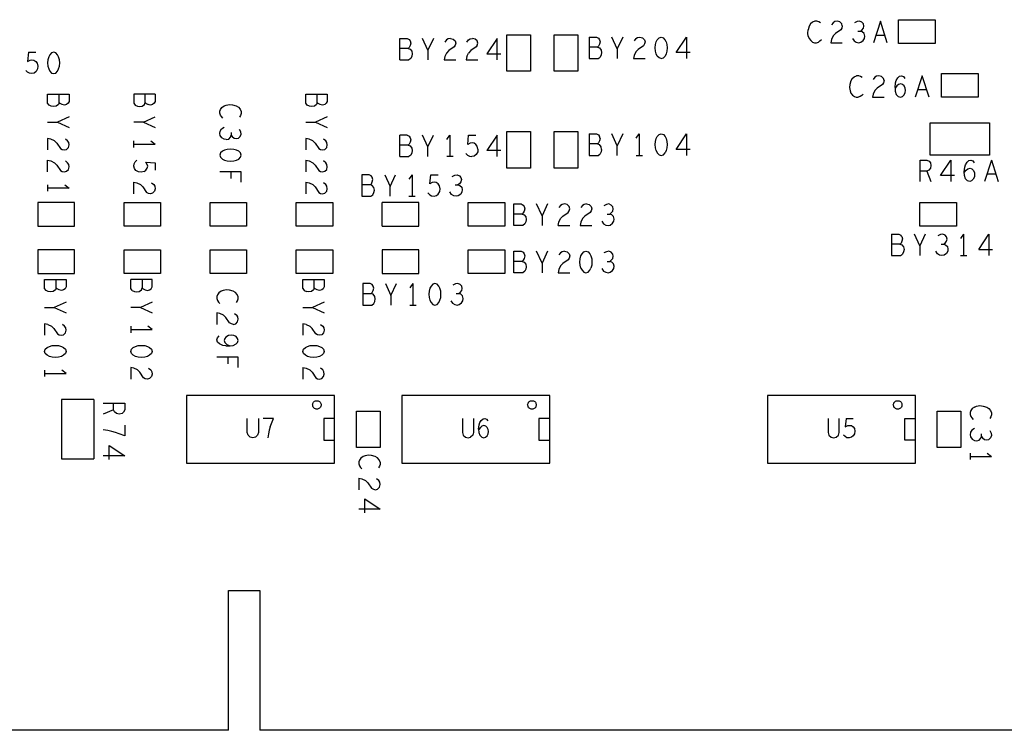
# Model space of a CAD drawing. Extents: x 17.4 to 50.4, y 21.5 to 42.5.
# Tile 4 of 12: x 31.3 to 35.9, y 29.7 to 33. Entities that reach past the tile are written whole.
import ezdxf

# ---------------------------------------------------------------- set-up
doc = ezdxf.new("R2010")
doc.units = 0
doc.layers.add('RVP8-TX_d_bas', color=2, linetype='CONTINUOUS')

msp = doc.modelspace()

# ---------------------------------------------------------------- linework, layer by layer
at = {"layer": 'RVP8-TX_d_bas'}
for points in [[(35.56, 32.96), (35.56, 32.85), (35.39, 32.85), (35.39, 32.96), (35.56, 32.96)], [(33.68, 32.89), (33.68, 32.72), (33.57, 32.72), (33.57, 32.89), (33.68, 32.89)], [(33.79, 32.89), (33.9, 32.89), (33.9, 32.72), (33.79, 32.72), (33.79, 32.89)], [(31.436, 32.744), (31.44, 32.731), (31.445, 32.721), (31.453, 32.712), (31.463, 32.709), (31.473, 32.712), (31.481, 32.721), (31.486, 32.731), (31.49, 32.744), (31.491, 32.759), (31.49, 32.774), (31.486, 32.787), (31.481, 32.797), (31.473, 32.806), (31.463, 32.809), (31.453, 32.806), (31.445, 32.797), (31.44, 32.787), (31.436, 32.774), (31.435, 32.759), (31.436, 32.744)], [(35.59, 32.71), (35.76, 32.71), (35.76, 32.6), (35.59, 32.6), (35.59, 32.71)], [(35.537, 32.48), (35.813, 32.48), (35.813, 32.33), (35.537, 32.33), (35.537, 32.48)], [(33.68, 32.44), (33.68, 32.27), (33.57, 32.27), (33.57, 32.44), (33.68, 32.44)], [(33.79, 32.44), (33.9, 32.44), (33.9, 32.27), (33.79, 32.27), (33.79, 32.44)], [(32.285, 32.302), (32.3, 32.303), (32.313, 32.307), (32.323, 32.312), (32.332, 32.32), (32.335, 32.33), (32.332, 32.34), (32.323, 32.348), (32.313, 32.353), (32.3, 32.357), (32.285, 32.358), (32.27, 32.357), (32.257, 32.353), (32.247, 32.348), (32.238, 32.34), (32.235, 32.33), (32.238, 32.32), (32.247, 32.312), (32.257, 32.307), (32.27, 32.303), (32.285, 32.302)], [(32.954, 32.167), (32.952, 32.179), (32.944, 32.189), (32.935, 32.192), (32.94, 32.197), (32.944, 32.206), (32.947, 32.217), (32.944, 32.227), (32.939, 32.234), (32.93, 32.239), (32.896, 32.239), (32.896, 32.139), (32.938, 32.139), (32.947, 32.146), (32.952, 32.156), (32.954, 32.167)], [(31.56, 32), (31.56, 32.11), (31.39, 32.11), (31.39, 32), (31.56, 32)], [(31.79, 32.11), (31.96, 32.11), (31.96, 32), (31.79, 32), (31.79, 32.11)], [(32.19, 32), (32.19, 32.11), (32.36, 32.11), (32.36, 32), (32.19, 32)], [(32.59, 32), (32.59, 32.11), (32.76, 32.11), (32.76, 32), (32.59, 32)], [(33.56, 32.11), (33.56, 32), (33.39, 32), (33.39, 32.11), (33.56, 32.11)], [(33.65, 32.091), (33.653, 32.081), (33.65, 32.07), (33.646, 32.061), (33.641, 32.056), (33.65, 32.053), (33.658, 32.043), (33.66, 32.031), (33.658, 32.02), (33.653, 32.01), (33.644, 32.003), (33.602, 32.003), (33.602, 32.103), (33.636, 32.103), (33.645, 32.098), (33.65, 32.091)], [(35.49, 32.11), (35.66, 32.11), (35.66, 32), (35.49, 32), (35.49, 32.11)], [(31.56, 31.78), (31.56, 31.89), (31.39, 31.89), (31.39, 31.78), (31.56, 31.78)], [(31.79, 31.89), (31.96, 31.89), (31.96, 31.78), (31.79, 31.78), (31.79, 31.89)], [(32.19, 31.89), (32.36, 31.89), (32.36, 31.78), (32.19, 31.78), (32.19, 31.89)], [(32.59, 31.89), (32.76, 31.89), (32.76, 31.78), (32.59, 31.78), (32.59, 31.89)], [(33.56, 31.89), (33.56, 31.78), (33.39, 31.78), (33.39, 31.89), (33.56, 31.89)], [(33.65, 31.871), (33.653, 31.861), (33.65, 31.85), (33.646, 31.841), (33.641, 31.836), (33.65, 31.833), (33.658, 31.823), (33.66, 31.811), (33.658, 31.8), (33.653, 31.79), (33.644, 31.783), (33.602, 31.783), (33.602, 31.883), (33.636, 31.883), (33.645, 31.878), (33.65, 31.871)], [(32.9, 31.633), (32.942, 31.633), (32.951, 31.64), (32.956, 31.65), (32.958, 31.661), (32.956, 31.673), (32.948, 31.683), (32.939, 31.686), (32.944, 31.691), (32.948, 31.7), (32.951, 31.711), (32.948, 31.721), (32.943, 31.728), (32.934, 31.733), (32.9, 31.733), (32.9, 31.633)], [(33.212, 31.655), (33.217, 31.645), (33.225, 31.636), (33.235, 31.633), (33.245, 31.636), (33.253, 31.645), (33.258, 31.655), (33.262, 31.668), (33.263, 31.683), (33.262, 31.698), (33.258, 31.711), (33.253, 31.721), (33.245, 31.73), (33.235, 31.733), (33.225, 31.73), (33.217, 31.721), (33.212, 31.711), (33.208, 31.698), (33.207, 31.683), (33.208, 31.668), (33.212, 31.655)], [(31.443, 31.44), (31.456, 31.444), (31.471, 31.445), (31.486, 31.444), (31.499, 31.44), (31.509, 31.435), (31.518, 31.427), (31.521, 31.417), (31.518, 31.407), (31.509, 31.399), (31.499, 31.394), (31.486, 31.39), (31.471, 31.389), (31.456, 31.39), (31.443, 31.394), (31.433, 31.399), (31.424, 31.407), (31.421, 31.417), (31.424, 31.427), (31.433, 31.435), (31.443, 31.44)], [(31.886, 31.444), (31.899, 31.44), (31.909, 31.435), (31.918, 31.427), (31.921, 31.417), (31.918, 31.407), (31.909, 31.399), (31.899, 31.394), (31.886, 31.39), (31.871, 31.389), (31.856, 31.39), (31.843, 31.394), (31.833, 31.399), (31.824, 31.407), (31.821, 31.417), (31.824, 31.427), (31.833, 31.435), (31.843, 31.44), (31.856, 31.444), (31.871, 31.445), (31.886, 31.444)], [(32.643, 31.44), (32.656, 31.444), (32.671, 31.445), (32.686, 31.444), (32.699, 31.44), (32.709, 31.435), (32.718, 31.427), (32.721, 31.417), (32.718, 31.407), (32.709, 31.399), (32.699, 31.394), (32.686, 31.39), (32.671, 31.389), (32.656, 31.39), (32.643, 31.394), (32.633, 31.399), (32.624, 31.407), (32.621, 31.417), (32.624, 31.427), (32.633, 31.435), (32.643, 31.44)], [(32.769, 30.898), (32.769, 31.212), (32.081, 31.212), (32.081, 30.898), (32.769, 30.898)], [(32.706, 31.168), (32.706, 31.165), (32.705, 31.162), (32.704, 31.158), (32.702, 31.156), (32.699, 31.153), (32.696, 31.151), (32.693, 31.15), (32.69, 31.149), (32.687, 31.149), (32.683, 31.149), (32.68, 31.15), (32.676, 31.151), (32.674, 31.153), (32.671, 31.156), (32.669, 31.158), (32.668, 31.162), (32.667, 31.165), (32.666, 31.168), (32.667, 31.172), (32.668, 31.175), (32.669, 31.178), (32.671, 31.181), (32.674, 31.184), (32.676, 31.186), (32.68, 31.187), (32.683, 31.188), (32.687, 31.188), (32.69, 31.188), (32.693, 31.187), (32.696, 31.186), (32.699, 31.184), (32.702, 31.181), (32.704, 31.178), (32.705, 31.175), (32.706, 31.172), (32.706, 31.168), (32.706, 31.168)], [(33.769, 31.212), (33.081, 31.212), (33.081, 30.898), (33.769, 30.898), (33.769, 31.212)], [(33.706, 31.168), (33.706, 31.165), (33.705, 31.162), (33.704, 31.158), (33.702, 31.156), (33.699, 31.153), (33.696, 31.151), (33.693, 31.15), (33.69, 31.149), (33.686, 31.149), (33.683, 31.149), (33.68, 31.15), (33.676, 31.151), (33.674, 31.153), (33.671, 31.156), (33.669, 31.158), (33.668, 31.162), (33.667, 31.165), (33.666, 31.168), (33.667, 31.172), (33.668, 31.175), (33.669, 31.178), (33.671, 31.181), (33.674, 31.184), (33.676, 31.186), (33.68, 31.187), (33.683, 31.188), (33.686, 31.188), (33.69, 31.188), (33.693, 31.187), (33.696, 31.186), (33.699, 31.184), (33.702, 31.181), (33.704, 31.178), (33.705, 31.175), (33.706, 31.172), (33.706, 31.168)], [(35.469, 30.898), (35.469, 31.212), (34.781, 31.212), (34.781, 30.898), (35.469, 30.898)], [(35.406, 31.168), (35.406, 31.165), (35.405, 31.162), (35.404, 31.158), (35.402, 31.156), (35.399, 31.153), (35.396, 31.151), (35.393, 31.15), (35.39, 31.149), (35.386, 31.149), (35.383, 31.149), (35.38, 31.15), (35.376, 31.151), (35.374, 31.153), (35.371, 31.156), (35.369, 31.158), (35.368, 31.162), (35.367, 31.165), (35.366, 31.168), (35.367, 31.172), (35.368, 31.175), (35.369, 31.178), (35.371, 31.181), (35.374, 31.184), (35.376, 31.186), (35.38, 31.187), (35.383, 31.188), (35.386, 31.188), (35.39, 31.188), (35.393, 31.187), (35.396, 31.186), (35.399, 31.184), (35.402, 31.181), (35.404, 31.178), (35.405, 31.175), (35.406, 31.172), (35.406, 31.168)], [(32.98, 31.14), (32.98, 30.97), (32.87, 30.97), (32.87, 31.14), (32.98, 31.14)], [(35.68, 31.14), (35.68, 30.97), (35.57, 30.97), (35.57, 31.14), (35.68, 31.14)]]:
    msp.add_lwpolyline(points, close=True, dxfattribs=at)
for points in [[(34.971, 32.883), (34.968, 32.898), (34.97, 32.913)], [(35.028, 32.945), (35.02, 32.95), (35.011, 32.953), (35.001, 32.953), (34.99, 32.948), (34.981, 32.94), (34.975, 32.93), (34.97, 32.913)], [(35.129, 32.931), (35.127, 32.921), (35.122, 32.913), (35.097, 32.896), (35.086, 32.885), (35.078, 32.868), (35.075, 32.853), (35.129, 32.853)], [(35.129, 32.931), (35.126, 32.941), (35.117, 32.95), (35.105, 32.953), (35.094, 32.951), (35.086, 32.946), (35.078, 32.936)], [(35.198, 32.951), (35.186, 32.945)], [(35.205, 32.853), (35.215, 32.855), (35.226, 32.863), (35.232, 32.873), (35.233, 32.883), (35.231, 32.895), (35.222, 32.903), (35.213, 32.906), (35.22, 32.911), (35.227, 32.92), (35.229, 32.93), (35.227, 32.94), (35.22, 32.948), (35.209, 32.953), (35.198, 32.951)], [(35.338, 32.853), (35.306, 32.953), (35.274, 32.853)], [(33.072, 32.873), (33.106, 32.873), (33.115, 32.868), (33.12, 32.861)], [(33.072, 32.773), (33.072, 32.873)], [(33.203, 32.818), (33.178, 32.873)], [(33.228, 32.873), (33.203, 32.818), (33.203, 32.773)], [(33.308, 32.873), (33.32, 32.87), (33.329, 32.861), (33.332, 32.851), (33.33, 32.841), (33.325, 32.833), (33.3, 32.816), (33.289, 32.805), (33.281, 32.788), (33.278, 32.773), (33.332, 32.773)], [(33.308, 32.873), (33.297, 32.871), (33.289, 32.866), (33.281, 32.856)], [(33.383, 32.856), (33.391, 32.866), (33.399, 32.871), (33.41, 32.873)], [(33.432, 32.841), (33.434, 32.851), (33.431, 32.861), (33.422, 32.87), (33.41, 32.873)], [(33.524, 32.773), (33.524, 32.873), (33.477, 32.801), (33.541, 32.801)], [(33.952, 32.879), (33.986, 32.879)], [(33.952, 32.879), (33.952, 32.779), (33.994, 32.779), (34.003, 32.786)], [(33.986, 32.879), (33.995, 32.874), (34, 32.867)], [(34, 32.867), (34.003, 32.857)], [(34.083, 32.824), (34.058, 32.879)], [(34.108, 32.879), (34.083, 32.824), (34.083, 32.779)], [(34.169, 32.872), (34.161, 32.862)], [(34.169, 32.872), (34.177, 32.877), (34.188, 32.879), (34.2, 32.876), (34.209, 32.867), (34.212, 32.857)], [(34.287, 32.779), (34.277, 32.782), (34.269, 32.791), (34.264, 32.801), (34.26, 32.814), (34.259, 32.829), (34.26, 32.844), (34.264, 32.857), (34.269, 32.867), (34.277, 32.876), (34.287, 32.879), (34.297, 32.876)], [(34.31, 32.857), (34.305, 32.867), (34.297, 32.876)], [(34.421, 32.807), (34.357, 32.807), (34.404, 32.879)], [(34.404, 32.879), (34.404, 32.779)], [(34.971, 32.883), (34.975, 32.873), (34.982, 32.863), (34.991, 32.856), (35, 32.853), (35.009, 32.853), (35.018, 32.856), (35.025, 32.861), (35.032, 32.868)], [(35.176, 32.873), (35.184, 32.861), (35.194, 32.855), (35.205, 32.853)], [(35.201, 32.906), (35.213, 32.906)], [(35.286, 32.888), (35.326, 32.888)], [(33.111, 32.826), (33.072, 32.826)], [(33.12, 32.861), (33.123, 32.851), (33.12, 32.84), (33.116, 32.831), (33.111, 32.826), (33.12, 32.823), (33.128, 32.813), (33.13, 32.801), (33.128, 32.79), (33.123, 32.78), (33.114, 32.773)], [(33.432, 32.841), (33.427, 32.833), (33.402, 32.816), (33.391, 32.805)], [(33.991, 32.832), (33.952, 32.832)], [(34.003, 32.857), (34, 32.846), (33.996, 32.837), (33.991, 32.832), (34, 32.829)], [(34, 32.829), (34.008, 32.819), (34.01, 32.807), (34.008, 32.796), (34.003, 32.786)], [(34.212, 32.857), (34.21, 32.847), (34.205, 32.839), (34.18, 32.822), (34.169, 32.811), (34.161, 32.794), (34.158, 32.779)], [(34.31, 32.857), (34.314, 32.844), (34.315, 32.829), (34.314, 32.814), (34.31, 32.801), (34.305, 32.791)], [(31.346, 32.809), (31.342, 32.766), (31.353, 32.772), (31.362, 32.774), (31.371, 32.772), (31.38, 32.766), (31.386, 32.757), (31.389, 32.744), (31.388, 32.731), (31.381, 32.719), (31.372, 32.712), (31.361, 32.709), (31.35, 32.711), (31.341, 32.716), (31.333, 32.724)], [(31.346, 32.809), (31.38, 32.809)], [(33.072, 32.773), (33.114, 32.773)], [(33.383, 32.788), (33.38, 32.773)], [(33.38, 32.773), (33.434, 32.773)], [(33.383, 32.788), (33.391, 32.805)], [(34.158, 32.779), (34.212, 32.779)], [(34.287, 32.779), (34.297, 32.782), (34.305, 32.791)], [(35.175, 32.686), (35.169, 32.676), (35.164, 32.659), (35.162, 32.644), (35.165, 32.629), (35.169, 32.619), (35.176, 32.609), (35.185, 32.602), (35.194, 32.599), (35.203, 32.599)], [(35.175, 32.686), (35.184, 32.694), (35.195, 32.699)], [(35.222, 32.691), (35.214, 32.696), (35.205, 32.699), (35.195, 32.699)], [(35.323, 32.677), (35.32, 32.687), (35.311, 32.696), (35.299, 32.699), (35.288, 32.697), (35.28, 32.692), (35.272, 32.682)], [(35.374, 32.644), (35.376, 32.666), (35.38, 32.677), (35.387, 32.689), (35.395, 32.697), (35.404, 32.699), (35.413, 32.696), (35.42, 32.687)], [(35.532, 32.599), (35.5, 32.699), (35.468, 32.599)], [(35.323, 32.677), (35.321, 32.667), (35.316, 32.659), (35.291, 32.642), (35.28, 32.631), (35.272, 32.614), (35.269, 32.599), (35.323, 32.599)], [(35.421, 32.621), (35.422, 32.631), (35.421, 32.642), (35.416, 32.652), (35.409, 32.659), (35.401, 32.662), (35.39, 32.659), (35.383, 32.652), (35.374, 32.641)], [(35.374, 32.644), (35.375, 32.627), (35.38, 32.612), (35.389, 32.602), (35.399, 32.599), (35.408, 32.602), (35.416, 32.611), (35.421, 32.621)], [(31.435, 32.614), (31.535, 32.614), (31.535, 32.58), (31.53, 32.571), (31.523, 32.566), (31.513, 32.563), (31.502, 32.566), (31.493, 32.57), (31.488, 32.575), (31.488, 32.614)], [(31.488, 32.575), (31.485, 32.566), (31.475, 32.558), (31.463, 32.556), (31.452, 32.558), (31.442, 32.563), (31.435, 32.572), (31.435, 32.614)], [(31.935, 32.614), (31.835, 32.614)], [(31.835, 32.614), (31.835, 32.572), (31.842, 32.563), (31.852, 32.558)], [(31.888, 32.575), (31.888, 32.614)], [(31.935, 32.614), (31.935, 32.58), (31.93, 32.571), (31.923, 32.566), (31.913, 32.563), (31.902, 32.566)], [(32.635, 32.614), (32.735, 32.614), (32.735, 32.58), (32.73, 32.571), (32.723, 32.566), (32.713, 32.563), (32.702, 32.566), (32.693, 32.57), (32.688, 32.575), (32.688, 32.614)], [(32.688, 32.575), (32.685, 32.566), (32.675, 32.558), (32.663, 32.556), (32.652, 32.558), (32.642, 32.563), (32.635, 32.572), (32.635, 32.614)], [(35.226, 32.614), (35.219, 32.607), (35.212, 32.602), (35.203, 32.599)], [(35.52, 32.634), (35.48, 32.634)], [(31.852, 32.558), (31.863, 32.556), (31.875, 32.558), (31.885, 32.566), (31.888, 32.575), (31.893, 32.57), (31.902, 32.566)], [(32.25, 32.502), (32.243, 32.509), (32.238, 32.516), (32.235, 32.525), (32.235, 32.534), (32.238, 32.543), (32.245, 32.552), (32.255, 32.559), (32.265, 32.563), (32.28, 32.566), (32.295, 32.564), (32.312, 32.559), (32.322, 32.553), (32.33, 32.544), (32.335, 32.533), (32.335, 32.523), (32.332, 32.514), (32.327, 32.506)], [(31.535, 32.508), (31.48, 32.483)], [(31.88, 32.483), (31.935, 32.508)], [(32.735, 32.508), (32.68, 32.483)], [(31.435, 32.483), (31.48, 32.483), (31.535, 32.458)], [(31.88, 32.483), (31.835, 32.483)], [(31.88, 32.483), (31.935, 32.458)], [(32.265, 32.403), (32.255, 32.404), (32.245, 32.41), (32.237, 32.421), (32.235, 32.431), (32.237, 32.442), (32.243, 32.452), (32.255, 32.46)], [(32.635, 32.483), (32.68, 32.483), (32.735, 32.458)], [(31.45, 32.405), (31.435, 32.408), (31.435, 32.354)], [(32.265, 32.403), (32.277, 32.405), (32.285, 32.414), (32.288, 32.423), (32.293, 32.416), (32.302, 32.409), (32.312, 32.407), (32.322, 32.409), (32.33, 32.416), (32.335, 32.427), (32.333, 32.438), (32.327, 32.45)], [(32.288, 32.435), (32.288, 32.423)], [(32.65, 32.405), (32.635, 32.408), (32.635, 32.354)], [(33.106, 32.423), (33.072, 32.423)], [(33.072, 32.323), (33.072, 32.423)], [(33.106, 32.423), (33.115, 32.418), (33.12, 32.411), (33.123, 32.401)], [(33.203, 32.323), (33.203, 32.368), (33.178, 32.423)], [(33.203, 32.368), (33.228, 32.423)], [(33.29, 32.403), (33.305, 32.423), (33.305, 32.323)], [(33.388, 32.38), (33.392, 32.423), (33.426, 32.423)], [(33.524, 32.323), (33.524, 32.423), (33.477, 32.351)], [(33.952, 32.429), (33.986, 32.429)], [(33.952, 32.429), (33.952, 32.329), (33.994, 32.329), (34.003, 32.336)], [(33.986, 32.429), (33.995, 32.424), (34, 32.417)], [(34.003, 32.407), (34, 32.396), (33.996, 32.387), (33.991, 32.382), (34, 32.379)], [(34.003, 32.407), (34, 32.417)], [(34.083, 32.329), (34.083, 32.374), (34.058, 32.429)], [(34.108, 32.429), (34.083, 32.374)], [(34.17, 32.409), (34.185, 32.429), (34.185, 32.329)], [(34.264, 32.351), (34.26, 32.364), (34.259, 32.379), (34.26, 32.394), (34.264, 32.407), (34.269, 32.417), (34.277, 32.426), (34.287, 32.429), (34.297, 32.426)], [(34.297, 32.426), (34.305, 32.417), (34.31, 32.407), (34.314, 32.394), (34.315, 32.379), (34.314, 32.364), (34.31, 32.351), (34.305, 32.341)], [(34.357, 32.357), (34.404, 32.429), (34.404, 32.329)], [(31.478, 32.386), (31.467, 32.397), (31.45, 32.405)], [(31.478, 32.386), (31.495, 32.361), (31.503, 32.356), (31.513, 32.354)], [(31.513, 32.354), (31.523, 32.357), (31.532, 32.366), (31.535, 32.378), (31.533, 32.389), (31.528, 32.397), (31.518, 32.405)], [(31.835, 32.366), (31.835, 32.396)], [(31.835, 32.381), (31.935, 32.381)], [(31.915, 32.396), (31.935, 32.381)], [(32.678, 32.386), (32.667, 32.397), (32.65, 32.405)], [(32.678, 32.386), (32.695, 32.361), (32.703, 32.356), (32.713, 32.354)], [(32.713, 32.354), (32.723, 32.357), (32.732, 32.366), (32.735, 32.378), (32.733, 32.389), (32.728, 32.397), (32.718, 32.405)], [(33.111, 32.376), (33.072, 32.376)], [(33.123, 32.401), (33.12, 32.39), (33.116, 32.381), (33.111, 32.376), (33.12, 32.373), (33.128, 32.363), (33.13, 32.351), (33.128, 32.34), (33.123, 32.33), (33.114, 32.323)], [(33.399, 32.386), (33.388, 32.38)], [(33.426, 32.38), (33.417, 32.386), (33.408, 32.388), (33.399, 32.386)], [(33.435, 32.358), (33.432, 32.371), (33.426, 32.38)], [(33.991, 32.382), (33.952, 32.382)], [(34.01, 32.357), (34.008, 32.369), (34, 32.379)], [(33.072, 32.323), (33.114, 32.323)], [(33.32, 32.323), (33.29, 32.323)], [(33.379, 32.338), (33.387, 32.33), (33.396, 32.325)], [(33.396, 32.325), (33.407, 32.323)], [(33.434, 32.345), (33.427, 32.333), (33.418, 32.326), (33.407, 32.323)], [(33.435, 32.358), (33.434, 32.345)], [(33.541, 32.351), (33.477, 32.351)], [(34.01, 32.357), (34.008, 32.346), (34.003, 32.336)], [(34.17, 32.329), (34.2, 32.329)], [(34.264, 32.351), (34.269, 32.341), (34.277, 32.332), (34.287, 32.329), (34.297, 32.332), (34.305, 32.341)], [(34.421, 32.357), (34.357, 32.357)], [(31.435, 32.306), (31.45, 32.303), (31.467, 32.295), (31.478, 32.284), (31.495, 32.259), (31.503, 32.254), (31.513, 32.252), (31.523, 32.255), (31.532, 32.264), (31.535, 32.276), (31.533, 32.287), (31.528, 32.295), (31.518, 32.303)], [(31.435, 32.252), (31.435, 32.306)], [(31.883, 32.254), (31.87, 32.251), (31.857, 32.252), (31.845, 32.259), (31.838, 32.268), (31.835, 32.279), (31.837, 32.29), (31.842, 32.299), (31.85, 32.307)], [(31.883, 32.254), (31.892, 32.26), (31.898, 32.269), (31.9, 32.278), (31.898, 32.287), (31.892, 32.298), (31.935, 32.294)], [(31.935, 32.294), (31.935, 32.26)], [(32.635, 32.306), (32.65, 32.303), (32.667, 32.295), (32.678, 32.284), (32.695, 32.259), (32.703, 32.254), (32.713, 32.252), (32.723, 32.255), (32.732, 32.264), (32.735, 32.276), (32.733, 32.287), (32.728, 32.295), (32.718, 32.303)], [(32.635, 32.306), (32.635, 32.252)], [(35.491, 32.207), (35.491, 32.307), (35.522, 32.307)], [(35.522, 32.307), (35.532, 32.302), (35.539, 32.295), (35.541, 32.282), (35.539, 32.269), (35.531, 32.26), (35.522, 32.255), (35.541, 32.207)], [(35.586, 32.235), (35.633, 32.307), (35.633, 32.207)], [(35.696, 32.249), (35.705, 32.26), (35.712, 32.267), (35.723, 32.27), (35.731, 32.267), (35.738, 32.26), (35.743, 32.25), (35.744, 32.239), (35.743, 32.229), (35.738, 32.219), (35.73, 32.21), (35.721, 32.207), (35.711, 32.21), (35.702, 32.22), (35.697, 32.235), (35.696, 32.252), (35.698, 32.274), (35.702, 32.285), (35.709, 32.297), (35.717, 32.305), (35.726, 32.307), (35.735, 32.304), (35.742, 32.295)], [(35.822, 32.307), (35.79, 32.207)], [(35.822, 32.307), (35.854, 32.207)], [(32.335, 32.204), (32.335, 32.252), (32.235, 32.252)], [(32.287, 32.252), (32.287, 32.222)], [(33.002, 32.239), (33.027, 32.184)], [(33.027, 32.139), (33.027, 32.184), (33.052, 32.239)], [(33.129, 32.239), (33.114, 32.219)], [(33.129, 32.239), (33.129, 32.139)], [(33.203, 32.154), (33.211, 32.146), (33.22, 32.141), (33.231, 32.139), (33.242, 32.142), (33.251, 32.149), (33.258, 32.161), (33.259, 32.174), (33.256, 32.187), (33.25, 32.196), (33.241, 32.202), (33.232, 32.204), (33.223, 32.202), (33.212, 32.196), (33.216, 32.239), (33.25, 32.239)], [(33.315, 32.231), (33.327, 32.237), (33.338, 32.239), (33.349, 32.234), (33.356, 32.226), (33.358, 32.216), (33.356, 32.206), (33.349, 32.197), (33.342, 32.192), (33.351, 32.189), (33.36, 32.181), (33.362, 32.169), (33.361, 32.159), (33.355, 32.149), (33.344, 32.141), (33.334, 32.139), (33.323, 32.141), (33.313, 32.147), (33.305, 32.159)], [(35.522, 32.255), (35.491, 32.255)], [(35.65, 32.235), (35.586, 32.235)], [(35.842, 32.242), (35.802, 32.242)], [(31.515, 32.192), (31.535, 32.177), (31.435, 32.177)], [(31.435, 32.192), (31.435, 32.162)], [(31.835, 32.15), (31.835, 32.204), (31.85, 32.201), (31.867, 32.193), (31.878, 32.182), (31.895, 32.157)], [(31.918, 32.201), (31.928, 32.193), (31.933, 32.185), (31.935, 32.174), (31.932, 32.162), (31.923, 32.153), (31.913, 32.15), (31.903, 32.152), (31.895, 32.157)], [(32.635, 32.204), (32.65, 32.201), (32.667, 32.193), (32.678, 32.182), (32.695, 32.157), (32.703, 32.152), (32.713, 32.15), (32.723, 32.153), (32.732, 32.162), (32.735, 32.174), (32.733, 32.185), (32.728, 32.193), (32.718, 32.201)], [(32.635, 32.204), (32.635, 32.15)], [(32.935, 32.192), (32.896, 32.192)], [(33.33, 32.192), (33.342, 32.192)], [(33.114, 32.139), (33.144, 32.139)], [(33.16, 32), (33.16, 32.11), (32.99, 32.11)], [(32.99, 32), (32.99, 32.11)], [(33.758, 32.103), (33.733, 32.048), (33.708, 32.103)], [(33.808, 32.003), (33.811, 32.018), (33.819, 32.035), (33.83, 32.046), (33.855, 32.063), (33.86, 32.071), (33.862, 32.081), (33.859, 32.091), (33.85, 32.1)], [(33.819, 32.096), (33.811, 32.086)], [(33.85, 32.1), (33.838, 32.103), (33.827, 32.101), (33.819, 32.096)], [(33.94, 32.103), (33.952, 32.1), (33.961, 32.091), (33.964, 32.081), (33.962, 32.071), (33.957, 32.063), (33.932, 32.046), (33.921, 32.035), (33.913, 32.018), (33.91, 32.003), (33.964, 32.003)], [(33.94, 32.103), (33.929, 32.101), (33.921, 32.096), (33.913, 32.086)], [(34.04, 32.003), (34.05, 32.005), (34.061, 32.013), (34.067, 32.023), (34.068, 32.033), (34.066, 32.045), (34.057, 32.053), (34.048, 32.056), (34.055, 32.061), (34.062, 32.07), (34.064, 32.08), (34.062, 32.09), (34.055, 32.098), (34.044, 32.103), (34.033, 32.101), (34.021, 32.095)], [(33.641, 32.056), (33.602, 32.056)], [(33.733, 32.048), (33.733, 32.003)], [(34.036, 32.056), (34.048, 32.056)], [(32.99, 32), (33.16, 32)], [(33.808, 32.003), (33.862, 32.003)], [(34.011, 32.023), (34.019, 32.011), (34.029, 32.005), (34.04, 32.003)], [(35.358, 31.963), (35.392, 31.963), (35.401, 31.958)], [(35.358, 31.963), (35.358, 31.863)], [(35.406, 31.951), (35.401, 31.958)], [(35.406, 31.951), (35.409, 31.941), (35.406, 31.93), (35.402, 31.921)], [(35.489, 31.908), (35.464, 31.963)], [(35.514, 31.963), (35.489, 31.908), (35.489, 31.863)], [(35.616, 31.94), (35.614, 31.95), (35.607, 31.958), (35.596, 31.963), (35.585, 31.961), (35.573, 31.955)], [(35.693, 31.963), (35.678, 31.943)], [(35.693, 31.963), (35.693, 31.863)], [(35.763, 31.891), (35.81, 31.963)], [(35.81, 31.963), (35.81, 31.863)], [(35.397, 31.916), (35.358, 31.916)], [(35.397, 31.916), (35.402, 31.921)], [(35.397, 31.916), (35.406, 31.913), (35.414, 31.903), (35.416, 31.891), (35.414, 31.88), (35.409, 31.87)], [(35.588, 31.916), (35.6, 31.916), (35.609, 31.913), (35.618, 31.905), (35.62, 31.893), (35.619, 31.883), (35.613, 31.873), (35.602, 31.865), (35.592, 31.863), (35.581, 31.865), (35.571, 31.871), (35.563, 31.883)], [(35.6, 31.916), (35.607, 31.921), (35.614, 31.93), (35.616, 31.94)], [(33.16, 31.89), (32.99, 31.89)], [(32.99, 31.78), (33.16, 31.78), (33.16, 31.89)], [(32.99, 31.89), (32.99, 31.78)], [(33.758, 31.883), (33.733, 31.828), (33.708, 31.883)], [(33.838, 31.883), (33.85, 31.88), (33.859, 31.871), (33.862, 31.861), (33.86, 31.851), (33.855, 31.843), (33.83, 31.826), (33.819, 31.815), (33.811, 31.798), (33.808, 31.783), (33.862, 31.783)], [(33.838, 31.883), (33.827, 31.881), (33.819, 31.876), (33.811, 31.866)], [(33.914, 31.805), (33.91, 31.818), (33.909, 31.833), (33.91, 31.848), (33.914, 31.861), (33.919, 31.871), (33.927, 31.88), (33.937, 31.883)], [(33.937, 31.883), (33.947, 31.88), (33.955, 31.871), (33.96, 31.861), (33.964, 31.848), (33.965, 31.833), (33.964, 31.818), (33.96, 31.805)], [(34.04, 31.783), (34.05, 31.785), (34.061, 31.793), (34.067, 31.803), (34.068, 31.813), (34.066, 31.825), (34.057, 31.833), (34.048, 31.836), (34.055, 31.841), (34.062, 31.85), (34.064, 31.86), (34.062, 31.87), (34.055, 31.878), (34.044, 31.883), (34.033, 31.881), (34.021, 31.875)], [(35.358, 31.863), (35.4, 31.863), (35.409, 31.87)], [(35.678, 31.863), (35.708, 31.863)], [(35.763, 31.891), (35.827, 31.891)], [(33.641, 31.836), (33.602, 31.836)], [(33.733, 31.828), (33.733, 31.783)], [(34.036, 31.836), (34.048, 31.836)], [(33.914, 31.805), (33.919, 31.795), (33.927, 31.786), (33.937, 31.783), (33.947, 31.786), (33.955, 31.795), (33.96, 31.805)], [(34.011, 31.803), (34.019, 31.791), (34.029, 31.785), (34.04, 31.783)], [(31.421, 31.752), (31.521, 31.752), (31.521, 31.718), (31.516, 31.709), (31.509, 31.704), (31.499, 31.701), (31.488, 31.704), (31.479, 31.708), (31.474, 31.713), (31.474, 31.752)], [(31.474, 31.713), (31.471, 31.704), (31.461, 31.696), (31.449, 31.694), (31.438, 31.696), (31.428, 31.701), (31.421, 31.71), (31.421, 31.752)], [(31.874, 31.752), (31.874, 31.713), (31.879, 31.708), (31.888, 31.704), (31.899, 31.701), (31.909, 31.704), (31.916, 31.709), (31.921, 31.718), (31.921, 31.752), (31.821, 31.752)], [(31.828, 31.701), (31.821, 31.71), (31.821, 31.752)], [(32.621, 31.752), (32.721, 31.752), (32.721, 31.718), (32.716, 31.709), (32.709, 31.704), (32.699, 31.701), (32.688, 31.704), (32.679, 31.708), (32.674, 31.713), (32.674, 31.752)], [(32.621, 31.71), (32.621, 31.752)], [(33.006, 31.733), (33.031, 31.678), (33.056, 31.733)], [(33.133, 31.733), (33.118, 31.713)], [(33.133, 31.733), (33.133, 31.633)], [(33.309, 31.653), (33.317, 31.641), (33.327, 31.635), (33.338, 31.633), (33.348, 31.635), (33.359, 31.643), (33.365, 31.653), (33.366, 31.663), (33.364, 31.675), (33.355, 31.683), (33.346, 31.686), (33.353, 31.691), (33.36, 31.7), (33.362, 31.71), (33.36, 31.72), (33.353, 31.728), (33.342, 31.733), (33.331, 31.731), (33.319, 31.725)], [(31.828, 31.701), (31.838, 31.696), (31.849, 31.694), (31.861, 31.696), (31.871, 31.704), (31.874, 31.713)], [(32.308, 31.691), (32.298, 31.697), (32.281, 31.702), (32.266, 31.704), (32.251, 31.701), (32.241, 31.697), (32.231, 31.69), (32.224, 31.681), (32.221, 31.672), (32.221, 31.663), (32.224, 31.654), (32.229, 31.647), (32.236, 31.64)], [(32.318, 31.652), (32.321, 31.661), (32.321, 31.671), (32.316, 31.682), (32.308, 31.691)], [(32.621, 31.71), (32.628, 31.701), (32.638, 31.696)], [(32.674, 31.713), (32.671, 31.704), (32.661, 31.696), (32.649, 31.694), (32.638, 31.696)], [(32.9, 31.686), (32.939, 31.686)], [(33.031, 31.678), (33.031, 31.633)], [(33.334, 31.686), (33.346, 31.686)], [(31.521, 31.646), (31.466, 31.621)], [(31.921, 31.646), (31.866, 31.621), (31.921, 31.596)], [(32.313, 31.644), (32.318, 31.652)], [(32.721, 31.646), (32.666, 31.621)], [(33.118, 31.633), (33.148, 31.633)], [(31.421, 31.621), (31.466, 31.621), (31.521, 31.596)], [(31.866, 31.621), (31.821, 31.621)], [(32.299, 31.543), (32.289, 31.545), (32.281, 31.55), (32.264, 31.575), (32.253, 31.586), (32.236, 31.594), (32.221, 31.597), (32.221, 31.543)], [(32.304, 31.594), (32.314, 31.586)], [(32.309, 31.546), (32.318, 31.555), (32.321, 31.567), (32.319, 31.578), (32.314, 31.586)], [(32.621, 31.621), (32.666, 31.621)], [(32.666, 31.621), (32.721, 31.596)], [(31.436, 31.543), (31.421, 31.546), (31.421, 31.492)], [(31.436, 31.543), (31.453, 31.535), (31.464, 31.524), (31.481, 31.499), (31.489, 31.494), (31.499, 31.492), (31.509, 31.495), (31.518, 31.504), (31.521, 31.516), (31.519, 31.527), (31.514, 31.535), (31.504, 31.543)], [(32.299, 31.543), (32.309, 31.546)], [(32.636, 31.543), (32.621, 31.546), (32.621, 31.492)], [(32.636, 31.543), (32.653, 31.535), (32.664, 31.524)], [(32.704, 31.543), (32.714, 31.535), (32.719, 31.527), (32.721, 31.516), (32.718, 31.504), (32.709, 31.495), (32.699, 31.492), (32.689, 31.494), (32.681, 31.499), (32.664, 31.524)], [(31.821, 31.534), (31.821, 31.504)], [(31.821, 31.519), (31.921, 31.519), (31.901, 31.534)], [(32.264, 31.443), (32.249, 31.445), (32.234, 31.452), (32.224, 31.46), (32.221, 31.471), (32.224, 31.481), (32.233, 31.49)], [(32.264, 31.443), (32.283, 31.443), (32.298, 31.445), (32.311, 31.452), (32.318, 31.459), (32.321, 31.468), (32.318, 31.478), (32.311, 31.486), (32.301, 31.491), (32.288, 31.493), (32.276, 31.491), (32.264, 31.484), (32.258, 31.477), (32.256, 31.468), (32.259, 31.458), (32.268, 31.45), (32.283, 31.443)], [(32.321, 31.342), (32.321, 31.39), (32.221, 31.39)], [(32.273, 31.39), (32.273, 31.36)], [(31.421, 31.33), (31.421, 31.3)], [(31.421, 31.315), (31.521, 31.315), (31.501, 31.33)], [(31.904, 31.339), (31.914, 31.331), (31.919, 31.323), (31.921, 31.312), (31.918, 31.3), (31.909, 31.291), (31.899, 31.288), (31.889, 31.29), (31.881, 31.295), (31.864, 31.32), (31.853, 31.331), (31.836, 31.339), (31.821, 31.342), (31.821, 31.288)], [(32.621, 31.342), (32.636, 31.339), (32.653, 31.331), (32.664, 31.32), (32.681, 31.295), (32.689, 31.29), (32.699, 31.288), (32.709, 31.291), (32.718, 31.3), (32.721, 31.312), (32.719, 31.323), (32.714, 31.331), (32.704, 31.339)], [(32.621, 31.342), (32.621, 31.288)], [(31.65, 31.193), (31.5, 31.193), (31.5, 30.917), (31.65, 30.917)], [(31.65, 31.193), (31.65, 30.917)], [(31.693, 31.176), (31.793, 31.176)], [(31.793, 31.176), (31.793, 31.145), (31.788, 31.135), (31.781, 31.128), (31.768, 31.126), (31.755, 31.128), (31.746, 31.136), (31.741, 31.145), (31.741, 31.176)], [(31.741, 31.145), (31.693, 31.126)], [(35.743, 31.158), (35.733, 31.151), (35.726, 31.142), (35.723, 31.133), (35.723, 31.124), (35.726, 31.115), (35.731, 31.108), (35.738, 31.101)], [(35.743, 31.158), (35.753, 31.162), (35.768, 31.165), (35.783, 31.163), (35.8, 31.158)], [(35.8, 31.158), (35.81, 31.152), (35.818, 31.143), (35.823, 31.132), (35.823, 31.122), (35.82, 31.113), (35.815, 31.105)], [(32.415, 31.105), (32.415, 31.04), (32.411, 31.027), (32.401, 31.018), (32.389, 31.015), (32.377, 31.018), (32.367, 31.027), (32.363, 31.04), (32.363, 31.105)], [(32.485, 31.105), (32.437, 31.105)], [(32.469, 31.066), (32.475, 31.082), (32.485, 31.105)], [(32.769, 31.105), (32.719, 31.105), (32.719, 31.005), (32.769, 31.005)], [(33.363, 31.105), (33.363, 31.04), (33.367, 31.027), (33.377, 31.018), (33.389, 31.015), (33.401, 31.018)], [(33.415, 31.105), (33.415, 31.04), (33.411, 31.027), (33.401, 31.018)], [(33.438, 31.056), (33.441, 31.075), (33.444, 31.086), (33.45, 31.096), (33.459, 31.104), (33.467, 31.105), (33.475, 31.102), (33.481, 31.094)], [(33.719, 31.105), (33.719, 31.005), (33.769, 31.005)], [(33.769, 31.105), (33.719, 31.105)], [(35.063, 31.105), (35.063, 31.04), (35.067, 31.027), (35.077, 31.018), (35.089, 31.015), (35.101, 31.018), (35.111, 31.027), (35.115, 31.04), (35.115, 31.105)], [(35.147, 31.105), (35.143, 31.066), (35.154, 31.072), (35.162, 31.073), (35.171, 31.072), (35.179, 31.066), (35.185, 31.058), (35.187, 31.046), (35.186, 31.034), (35.18, 31.024), (35.172, 31.018), (35.161, 31.015), (35.15, 31.016), (35.142, 31.021), (35.135, 31.028)], [(35.147, 31.105), (35.179, 31.105)], [(35.469, 31.005), (35.419, 31.005), (35.419, 31.105), (35.469, 31.105)], [(31.793, 31.074), (31.793, 31.024), (31.768, 31.034), (31.75, 31.04), (31.733, 31.045), (31.715, 31.049), (31.693, 31.052)], [(32.469, 31.066), (32.465, 31.051), (32.461, 31.034), (32.459, 31.015)], [(33.444, 31.027), (33.453, 31.018), (33.462, 31.015), (33.471, 31.018), (33.478, 31.025), (33.483, 31.034), (33.484, 31.044), (33.483, 31.054), (33.478, 31.063), (33.472, 31.069), (33.463, 31.072), (33.454, 31.069), (33.447, 31.063), (33.438, 31.052)], [(33.438, 31.056), (33.439, 31.04), (33.444, 31.027)], [(35.743, 31.059), (35.731, 31.051), (35.725, 31.041), (35.723, 31.03), (35.725, 31.02), (35.733, 31.009), (35.743, 31.003), (35.753, 31.002), (35.765, 31.004), (35.773, 31.013), (35.776, 31.022), (35.781, 31.015), (35.79, 31.008), (35.8, 31.006), (35.81, 31.008)], [(35.776, 31.022), (35.776, 31.034)], [(35.815, 31.049), (35.821, 31.037), (35.823, 31.026), (35.818, 31.015), (35.81, 31.008)], [(31.721, 30.979), (31.793, 30.932), (31.693, 30.932)], [(31.721, 30.915), (31.721, 30.979)], [(35.723, 30.944), (35.723, 30.914)], [(35.803, 30.944), (35.823, 30.929)], [(32.981, 30.902), (32.976, 30.913), (32.968, 30.922), (32.958, 30.928), (32.941, 30.933), (32.926, 30.935), (32.911, 30.932), (32.901, 30.928), (32.891, 30.921), (32.884, 30.912), (32.881, 30.903), (32.881, 30.894), (32.884, 30.885), (32.889, 30.878), (32.896, 30.871)], [(32.981, 30.902), (32.981, 30.892), (32.978, 30.883), (32.973, 30.875)], [(35.723, 30.929), (35.823, 30.929)], [(32.881, 30.828), (32.896, 30.825), (32.913, 30.817), (32.924, 30.806), (32.941, 30.781), (32.949, 30.776), (32.959, 30.774), (32.969, 30.777), (32.978, 30.786), (32.981, 30.798), (32.979, 30.809), (32.974, 30.817), (32.964, 30.825)], [(32.881, 30.828), (32.881, 30.774)], [(32.909, 30.731), (32.981, 30.684), (32.881, 30.684)], [(32.909, 30.667), (32.909, 30.731)], [(32.276, 29.655), (32.276, 30.305), (32.422, 30.305)], [(32.422, 30.305), (32.422, 29.655)], [(32.276, 29.655), (31.133, 29.655)], [(36.078, 29.655), (32.422, 29.655)]]:
    msp.add_lwpolyline(points, dxfattribs=at)

doc.saveas('drawing.dxf')
